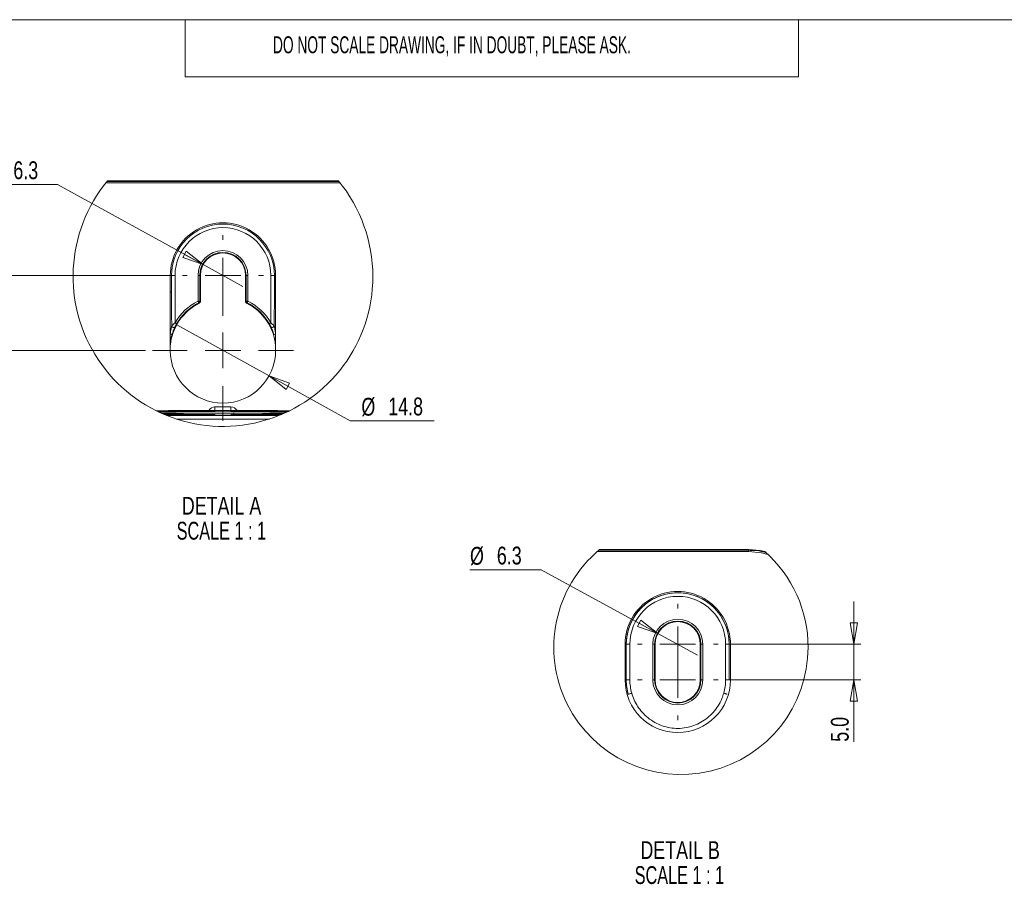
# Model space of a CAD drawing. Header units: millimetres. Extents: x 0 to 1260, y 0 to 891.
# Tile 57 of 89: x 431 to 846, y 506 to 870. Entities that reach past the tile are written whole.
import ezdxf

# ---------------------------------------------------------------- set-up
doc = ezdxf.new("R2010")
doc.units = ezdxf.units.MM
doc.header["$LTSCALE"] = 3
doc.styles.add('SLDTEXTSTYLE0', font='TXT', dxfattribs={"width": 0.605})
doc.styles.add('SLDTEXTSTYLE1', font='TXT', dxfattribs={"width": 0.75})
doc.styles.add('SLDTEXTSTYLE2', font='TXT', dxfattribs={"width": 0.681818})
doc.dimstyles.new('SLDDIMSTYLE2', dxfattribs={"dimtxt": 7.5, "dimasz": 9, "dimexe": 0, "dimexo": 0.0625, "dimgap": 1.875, "dimtad": 0, "dimtih": 1, "dimtoh": 1, "dimdec": 1, "dimlfac": 0.333333, "dimrnd": 1e-09, "dimzin": 12, "dimdsep": 46, "dimtxsty": 'SLDTEXTSTYLE1', "dimblk1": 'NONE', "dimblk2": 'CLOSED', "dimsah": 1, "dimcen": 0, "dimadec": 0, "dimazin": 3, "dimtfac": 1, "dimtmove": 0, "dimatfit": 3, "dimldrblk": 'NONE', "dimfxl": 0, "dimfrac": 2, "dimtolj": 1, "dimtzin": 12, "dimarcsym": 0})
doc.dimstyles.new('SLDDIMSTYLE3', dxfattribs={"dimtxt": 7.5, "dimasz": 9, "dimexe": 0, "dimexo": 0.0625, "dimgap": 1.875, "dimtad": 1, "dimdec": 1, "dimlfac": 0.333333, "dimrnd": 1e-09, "dimzin": 12, "dimdsep": 46, "dimtxsty": 'SLDTEXTSTYLE1', "dimblk1": 'CLOSED', "dimblk2": 'CLOSED', "dimsah": 1, "dimcen": 0.09, "dimadec": 0, "dimazin": 3, "dimtfac": 1, "dimtmove": 0, "dimatfit": 0, "dimldrblk": 'CLOSED', "dimfxl": 0, "dimfrac": 2, "dimtolj": 1, "dimtzin": 12, "dimarcsym": 0})
doc.dimstyles.new('SLDDIMSTYLE4', dxfattribs={"dimtxt": 7.5, "dimasz": 9, "dimexe": 0, "dimexo": 0.0625, "dimgap": 1.875, "dimtad": 1, "dimdec": 1, "dimlfac": 0.333333, "dimrnd": 1e-09, "dimzin": 4, "dimdsep": 46, "dimtxsty": 'SLDTEXTSTYLE1', "dimblk1": 'CLOSED', "dimblk2": 'CLOSED', "dimsah": 1, "dimcen": 0.09, "dimadec": 0, "dimazin": 1, "dimtfac": 1, "dimtmove": 0, "dimatfit": 0, "dimldrblk": 'CLOSED', "dimfxl": 0, "dimfrac": 2, "dimtolj": 1, "dimtzin": 12, "dimarcsym": 0})

# ---------------------------------------------------------------- blocks, each defined once
blk = doc.blocks.new('_CLOSED')
at = {"color": 0, "linetype": 'ByBlock', "lineweight": -2}
for p, q in [((-1, 0.166667), (0, 0)), ((-1, 0.166667), (-1, -0.166667)), ((0, 0), (-1, -0.166667)), ((0, 0), (-1, 0))]:
    blk.add_line(p, q, dxfattribs=at)
blk = doc.blocks.new('_D_13')
at = {"color": 7, "linetype": 'Continuous', "lineweight": 0}
for p, q in [((447.24, 800.65), (417.31, 800.65)), ((508.51, 766.98), (447.24, 800.65)), ((525.16, 757.83), (508.51, 766.98))]:
    blk.add_line(p, q, dxfattribs=at)
at = {"color": 7, "linetype": 'Continuous', "lineweight": 0, "xscale": 9, "yscale": 9, "rotation": 331.211196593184}
blk.add_blockref('_CLOSED', (508.51, 766.98, -4.98), dxfattribs=at)
at = {"color": 7, "linetype": 'Continuous', "lineweight": 0, "char_height": 7.5, "attachment_point": 1, "style": 'SLDTEXTSTYLE1'}
for s, insert in [('%%c', (417.31, 810.32)), ('6.3', (428.62, 810.43))]:
    blk.add_mtext(s, dxfattribs=dict(at, insert=insert))
blk = doc.blocks.new('_NONE')
blk = doc.blocks.new('_D_14')
at = {"color": 7, "linetype": 'Continuous', "lineweight": 0}
for p, q in [((497.45, 741.65), (536.22, 720.18)), ((536.22, 720.18), (570.32, 701.3)), ((570.32, 701.3), (605.78, 701.3))]:
    blk.add_line(p, q, dxfattribs=at)
at = {"color": 7, "linetype": 'Continuous', "lineweight": 0, "xscale": 9, "yscale": 9, "rotation": 151.0237226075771}
blk.add_blockref('_CLOSED', (536.22, 720.18, -4.98), dxfattribs=at)
at = {"color": 7, "linetype": 'Continuous', "lineweight": 0, "char_height": 7.5, "attachment_point": 1, "style": 'SLDTEXTSTYLE1'}
for s, insert in [('%%c', (575.08, 710.97)), ('14.8', (586.39, 711.08))]:
    blk.add_mtext(s, dxfattribs=dict(at, insert=insert))
blk = doc.blocks.new('_D_15')
at = {"color": 7, "linetype": 'Continuous', "lineweight": 0}
for p, q in [((423.76, 762.4), (423.76, 780.4)), ((496.83, 762.4), (420.76, 762.4)), ((423.76, 762.4), (423.76, 730.91)), ((484.17, 730.91), (420.76, 730.91)), ((423.76, 730.91), (423.76, 712.91))]:
    blk.add_line(p, q, dxfattribs=at)
at = {"color": 7, "linetype": 'Continuous', "lineweight": 0, "xscale": 9, "yscale": 9}
for p, rotation in [((423.76, 762.4, -4.98), 270.0000000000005), ((423.76, 730.91, -4.98), 90.0000000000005)]:
    blk.add_blockref('_CLOSED', p, dxfattribs=dict(at, rotation=rotation))
at = {"color": 7, "linetype": 'Continuous', "lineweight": 0, "insert": (414.09, 736.96), "char_height": 7.5, "attachment_point": 1, "rotation": 90, "style": 'SLDTEXTSTYLE1'}
blk.add_mtext('10.5', dxfattribs=at)
blk = doc.blocks.new('SW_NOTE_2')
at = {"color": 0, "linetype": 'Continuous', "lineweight": 0, "char_height": 7.5, "attachment_point": 2}
for s, insert, style in [('DETAIL A', (20.16, 9.67), 'SLDTEXTSTYLE1'), ('SCALE 1 : 1', (20.09, -0.83), 'SLDTEXTSTYLE2')]:
    blk.add_mtext(s, dxfattribs=dict(at, insert=insert, style=style))
blk = doc.blocks.new('SW_CENTERMARKSYMBOL_5')
at = {"color": 0, "linetype": 'Continuous', "lineweight": 0}
for p, q in [((0, 15), (0, 17)), ((0, 0), (0, 7.5)), ((-15, 0), (-17, 0)), ((0, 0), (-7.5, 0)), ((0, 0), (0, -7.5)), ((0, 0), (7.5, 0)), ((15, 0), (17, 0)), ((0, -15), (0, -17))]:
    blk.add_line(p, q, dxfattribs=at)
blk = doc.blocks.new('SW_CENTERMARKSYMBOL_6')
at = {"color": 0, "linetype": 'Continuous', "lineweight": 0}
for p, q in [((0, 15), (0, 29.66)), ((0, 0), (0, 7.5)), ((-15, 0), (-29.66, 0)), ((0, 0), (-7.5, 0)), ((0, 0), (0, -7.5)), ((0, 0), (7.5, 0)), ((15, 0), (29.66, 0)), ((0, -15), (0, -29.66))]:
    blk.add_line(p, q, dxfattribs=at)
blk = doc.blocks.new('_D_16')
at = {"color": 7, "linetype": 'Continuous', "lineweight": 0}
for p, q in [((782.32, 607.32), (782.32, 625.32)), ((728.22, 607.32), (785.32, 607.32)), ((782.32, 607.32), (782.32, 592.32)), ((728.22, 592.32), (785.32, 592.32)), ((782.32, 592.32), (782.32, 566.3))]:
    blk.add_line(p, q, dxfattribs=at)
at = {"color": 7, "linetype": 'Continuous', "lineweight": 0, "xscale": 9, "yscale": 9}
for p, rotation in [((782.32, 607.32, -4.98), 270.0000000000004), ((782.32, 592.32, -4.98), 90.00000000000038)]:
    blk.add_blockref('_CLOSED', p, dxfattribs=dict(at, rotation=rotation))
at = {"color": 7, "linetype": 'Continuous', "lineweight": 0, "insert": (772.65, 566.3), "char_height": 7.5, "attachment_point": 1, "rotation": 90, "style": 'SLDTEXTSTYLE1'}
blk.add_mtext('5.0', dxfattribs=at)
blk = doc.blocks.new('_D_17')
at = {"color": 7, "linetype": 'Continuous', "lineweight": 0}
for p, q in [((650.71, 638.58), (620.78, 638.58)), ((699.87, 611.86), (650.71, 638.58)), ((716.57, 602.78), (699.87, 611.86))]:
    blk.add_line(p, q, dxfattribs=at)
at = {"color": 7, "linetype": 'Continuous', "lineweight": 0, "xscale": 9, "yscale": 9, "rotation": 331.4694176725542}
blk.add_blockref('_CLOSED', (699.87, 611.86, -4.98), dxfattribs=at)
at = {"color": 7, "linetype": 'Continuous', "lineweight": 0, "char_height": 7.5, "attachment_point": 1, "style": 'SLDTEXTSTYLE1'}
for s, insert in [('%%c', (620.78, 648.25)), ('6.3', (632.09, 648.37))]:
    blk.add_mtext(s, dxfattribs=dict(at, insert=insert))
blk = doc.blocks.new('SW_NOTE_3')
at = {"color": 0, "linetype": 'Continuous', "lineweight": 0, "char_height": 7.5, "attachment_point": 2}
for s, insert, style in [('DETAIL B', (19.57, 9.67), 'SLDTEXTSTYLE1'), ('SCALE 1 : 1', (19.26, -0.83), 'SLDTEXTSTYLE2')]:
    blk.add_mtext(s, dxfattribs=dict(at, insert=insert, style=style))
blk = doc.blocks.new('SW_CENTERMARKSYMBOL_7')
at = {"color": 0, "linetype": 'Continuous', "lineweight": 0}
for p, q in [((0, 15), (0, 17)), ((0, 0), (0, 7.5)), ((-15, 0), (-17, 0)), ((0, 0), (-7.5, 0)), ((0, 0), (0, -7.5)), ((0, 0), (7.5, 0)), ((15, 0), (17, 0)), ((0, -15), (0, -17))]:
    blk.add_line(p, q, dxfattribs=at)
blk = doc.blocks.new('SW_CENTERMARKSYMBOL_8')
at = {"color": 0, "linetype": 'Continuous', "lineweight": 0}
for p, q in [((0, 15), (0, 17)), ((0, 0), (0, 7.5)), ((-15, 0), (-17, 0)), ((0, 0), (-7.5, 0)), ((0, 0), (0, -7.5)), ((0, 0), (7.5, 0)), ((15, 0), (17, 0)), ((0, -15), (0, -17))]:
    blk.add_line(p, q, dxfattribs=at)

msp = doc.modelspace()

# ---------------------------------------------------------------- linework, layer by layer
at = {"color": 7, "linetype": 'Continuous', "lineweight": 0}
for p, q in [((1239, 870), (21, 870)), ((501, 870), (501, 846)), ((759, 870), (759, 846)), ((759, 846), (501, 846))]:
    msp.add_line(p, q, dxfattribs=at)
at = {"color": 7, "linetype": 'Continuous', "lineweight": 15}
for p, q in [((566.15, 801.34), (467.52, 801.34)), ((467.98, 801.91), (565.69, 801.91)), ((565.47, 802.19), (468.2, 802.19)), ((494.66, 762.4), (494.67, 730.9)), ((495.18, 762.4), (496.68, 762.4)), ((495.18, 755.58), (495.18, 762.4)), ((495.18, 762.4), (495.18, 762.4)), ((495.18, 762.4), (495.18, 755.58)), ((496.68, 762.4), (496.68, 742.48)), ((506.34, 762.4), (507.09, 762.4)), ((506.34, 751.64), (506.34, 762.4)), ((507.09, 762.4), (507.09, 751.64)), ((507.33, 762.4), (507.09, 762.4)), ((507.33, 762.4), (507.33, 751.49)), ((526.34, 762.4), (526.58, 762.4)), ((526.34, 751.49), (526.34, 762.4)), ((527.33, 762.4), (526.58, 762.4)), ((526.58, 751.64), (526.58, 762.4)), ((527.33, 762.4), (527.33, 751.64)), ((536.99, 742.48), (536.99, 762.4)), ((538.49, 762.4), (536.99, 762.4)), ((538.49, 762.4), (538.49, 755.58)), ((538.49, 762.4), (538.49, 762.4)), ((538.49, 755.58), (538.49, 762.4)), ((539, 730.9), (539.01, 762.4)), ((507.09, 751.64), (506.34, 751.64)), ((507.09, 751.64), (507.33, 751.49)), ((526.34, 751.49), (526.58, 751.64)), ((527.33, 751.64), (526.58, 751.64)), ((489.35, 705.29), (489.27, 705.29)), ((492.59, 705.08), (489.61, 705.13)), ((513.45, 705.21), (513.45, 705.13)), ((513.47, 705.45), (513.46, 705.42)), ((513.48, 705.7), (513.48, 707.12)), ((513.48, 707.12), (520.19, 707.12)), ((513.48, 705.7), (513.48, 705.68)), ((520.19, 705.7), (513.48, 705.7)), ((520.19, 705.7), (520.19, 707.12)), ((520.19, 705.68), (520.19, 705.7)), ((520.2, 705.42), (520.2, 705.45)), ((520.22, 705.13), (520.22, 705.21)), ((520.42, 705.12), (520.4, 705.12)), ((544.06, 705.13), (541.07, 705.08)), ((544.4, 705.29), (544.32, 705.29)), ((491.6, 704.22), (492.63, 704.23)), ((492.16, 704.06), (491.95, 704.06)), ((501.32, 703.51), (493.26, 703.52)), ((513.37, 703.63), (513.37, 703.6)), ((513.38, 703.89), (513.38, 703.87)), ((513.4, 704.18), (513.4, 704.1)), ((520.27, 704.1), (520.27, 704.18)), ((520.29, 703.87), (520.28, 703.89)), ((520.3, 703.63), (520.33, 703.64)), ((520.3, 703.6), (520.3, 703.63)), ((520.51, 704.09), (520.45, 704.09)), ((520.53, 703.59), (520.5, 703.59)), ((540.41, 703.52), (532.35, 703.51)), ((541.04, 704.23), (542.07, 704.22)), ((541.72, 704.06), (541.51, 704.06)), ((674.96, 646.83), (738.03, 646.83)), ((738.03, 647.1), (675.28, 647.1)), ((738.03, 646.83), (738.03, 647.1)), ((738.03, 646.83), (738.03, 646.26)), ((738.03, 646.26), (674.3, 646.26)), ((686.04, 607.32), (686.05, 592.32)), ((686.56, 607.32), (686.56, 592.32)), ((686.56, 592.32), (686.56, 607.32)), ((688.06, 607.32), (686.56, 607.32)), ((686.56, 607.32), (686.56, 607.32)), ((688.06, 607.32), (688.06, 592.32)), ((698.48, 607.32), (697.73, 607.32)), ((697.73, 592.32), (697.73, 607.32)), ((698.48, 607.32), (698.48, 592.32)), ((698.72, 607.32), (698.48, 607.32)), ((698.72, 607.32), (698.72, 592.32)), ((717.72, 607.32), (717.96, 607.32)), ((717.72, 592.32), (717.72, 607.32)), ((717.96, 607.32), (718.71, 607.32)), ((717.96, 592.32), (717.96, 607.32)), ((718.71, 607.32), (718.71, 592.32)), ((728.37, 592.32), (728.37, 607.32)), ((728.37, 607.32), (729.87, 607.32)), ((729.87, 607.32), (729.87, 592.32)), ((729.88, 607.32), (729.87, 607.32)), ((729.88, 592.32), (729.88, 607.32)), ((730.39, 592.32), (730.4, 607.32)), ((688.06, 592.32), (686.56, 592.32)), ((686.56, 592.32), (686.56, 592.32)), ((697.73, 592.32), (698.48, 592.32)), ((698.72, 592.32), (698.48, 592.32)), ((717.72, 592.32), (717.96, 592.32)), ((718.71, 592.32), (717.96, 592.32)), ((729.87, 592.32), (728.37, 592.32)), ((729.88, 592.32), (729.87, 592.32))]:
    msp.add_line(p, q, dxfattribs=at)
at = {"color": 8, "linetype": 'Continuous', "lineweight": 15}
for p, q in [((513.22, 705.4), (513.46, 705.42)), ((513.23, 705.66), (513.48, 705.68)), ((513.23, 705.11), (513.45, 705.13)), ((520.19, 705.68), (520.43, 705.66)), ((520.26, 705.41), (520.2, 705.42)), ((520.2, 705.42), (520.45, 705.4)), ((520.32, 705.12), (520.22, 705.13)), ((520.22, 705.13), (520.44, 705.11)), ((513.13, 703.58), (513.37, 703.6)), ((513.14, 703.85), (513.38, 703.87)), ((513.18, 704.09), (513.4, 704.1)), ((520.27, 704.1), (520.49, 704.09)), ((520.29, 703.87), (520.53, 703.85)), ((520.43, 703.59), (520.3, 703.6)), ((520.3, 703.6), (520.54, 703.58))]:
    msp.add_line(p, q, dxfattribs=at)
at = {"color": 7, "linetype": 'Continuous', "lineweight": 15, "flags": 128}
for points in [[(495.18, 755.58), (495.19, 750.68), (495.22, 745.85), (495.27, 741.15)], [(538.4, 741.15), (538.45, 745.85), (538.48, 750.68), (538.49, 755.58)], [(506.68, 750.97), (506.67, 750.99), (506.65, 751.03), (506.62, 751.09), (506.58, 751.17), (506.53, 751.27), (506.47, 751.39), (506.41, 751.51), (506.34, 751.64)], [(527.33, 751.64), (527.26, 751.51), (527.2, 751.39), (527.14, 751.27), (527.09, 751.17), (527.05, 751.09), (527.02, 751.03), (527, 750.99), (526.99, 750.97)], [(497.33, 742.11), (497.32, 742.12), (497.28, 742.14), (497.22, 742.17), (497.14, 742.22), (497.04, 742.28), (496.93, 742.34), (496.81, 742.41), (496.68, 742.48)], [(536.99, 742.48), (536.86, 742.41), (536.74, 742.34), (536.63, 742.28), (536.53, 742.22), (536.45, 742.17), (536.39, 742.14), (536.35, 742.12), (536.34, 742.11)], [(496.65, 740.82), (496.53, 740.68), (496.36, 740.58), (496.15, 740.54), (495.92, 740.57), (495.7, 740.65), (495.5, 740.79), (495.36, 740.96), (495.27, 741.15)], [(538.4, 741.15), (538.31, 740.96), (538.17, 740.79), (537.97, 740.65), (537.75, 740.57), (537.52, 740.54), (537.31, 740.58), (537.13, 740.68), (537.02, 740.82)], [(503.89, 705.59), (493.91, 705.57), (488.72, 705.56)], [(488.81, 705.52), (493.83, 705.53), (500.89, 705.54)], [(504.34, 705.33), (499.26, 705.32), (494.25, 705.3), (489.35, 705.29)], [(490, 704.94), (491.4, 704.95), (497.16, 704.98), (503.43, 705.01), (510.04, 705.02), (516.83, 705.03)], [(492.14, 705.25), (496.1, 705.26), (500.13, 705.27), (504.21, 705.28)], [(501.87, 705.05), (500.38, 705.05), (498.85, 705.05), (497.34, 705.05), (495.9, 705.05), (494.6, 705.06), (493.49, 705.07), (492.59, 705.08)], [(500.89, 705.54), (502.97, 705.54), (505.04, 705.54), (507.02, 705.53), (508.83, 705.52), (510.42, 705.51), (511.23, 705.5)], [(507.18, 705.06), (505.39, 705.06), (503.62, 705.06), (501.87, 705.05)], [(504.21, 705.28), (505.58, 705.28), (506.95, 705.28), (508.27, 705.28), (509.52, 705.27), (510.64, 705.26), (511.61, 705.25), (511.78, 705.25)], [(513.16, 705.66), (513.2, 705.67), (513.48, 705.7)], [(516.83, 705.03), (523.63, 705.02), (530.24, 705.01), (536.51, 704.98), (542.27, 704.95), (543.67, 704.94)], [(520.19, 705.7), (520.47, 705.67), (520.51, 705.66)], [(531.8, 705.05), (530.05, 705.06), (528.28, 705.06), (526.49, 705.06)], [(544.32, 705.29), (539.42, 705.3), (534.41, 705.32), (529.33, 705.33)], [(529.46, 705.28), (533.54, 705.27), (537.57, 705.26), (541.53, 705.25)], [(544.95, 705.56), (539.76, 705.57), (529.78, 705.59)], [(541.07, 705.08), (540.18, 705.07), (539.07, 705.06), (537.77, 705.05), (536.33, 705.05), (534.82, 705.05), (533.29, 705.05), (531.8, 705.05)], [(532.78, 705.54), (539.84, 705.53), (544.86, 705.52)], [(542.4, 704.36), (539.46, 704.34), (533.43, 704.32), (526.97, 704.3), (520.24, 704.29), (513.43, 704.29), (506.7, 704.3), (500.24, 704.32), (494.21, 704.34), (491.27, 704.36)], [(492.07, 704.01), (494.23, 704.01), (499.24, 704), (504.32, 703.99)], [(504.22, 704.04), (500.14, 704.04), (496.11, 704.05), (492.16, 704.06)], [(500.9, 703.77), (493.85, 703.79), (492.6, 703.79)], [(492.63, 704.23), (493.52, 704.24), (494.63, 704.25), (495.92, 704.26), (497.35, 704.26), (498.85, 704.26), (500.37, 704.26), (501.86, 704.26)], [(492.72, 703.74), (493.89, 703.74), (503.88, 703.72)], [(493.38, 703.47), (498.47, 703.47), (510.7, 703.46), (522.97, 703.46), (535.2, 703.47), (540.29, 703.47)], [(501.86, 704.26), (503.61, 704.26), (505.38, 704.25), (507.17, 704.25)], [(532.77, 703.77), (530.7, 703.77), (528.65, 703.78), (526.69, 703.78), (524.89, 703.79), (523.32, 703.8), (522.03, 703.82), (521.07, 703.83), (520.49, 703.85)], [(526.5, 704.25), (528.29, 704.25), (530.06, 704.26), (531.81, 704.26)], [(529.34, 703.99), (534.43, 704), (539.44, 704.01), (541.6, 704.01)], [(541.51, 704.06), (537.55, 704.05), (533.53, 704.04), (529.45, 704.04)], [(531.81, 704.26), (533.3, 704.26), (534.82, 704.26), (536.32, 704.26), (537.75, 704.26), (539.04, 704.25), (540.15, 704.24), (541.04, 704.23)], [(541.07, 703.79), (539.82, 703.79), (532.77, 703.77)], [(738.03, 647.1), (742.87, 646.73), (744.84, 646.27)], [(746.2, 645.04), (743.4, 645.79), (738.03, 646.26)], [(687.42, 586.29), (687.45, 586.3), (687.53, 586.33), (687.67, 586.36), (687.85, 586.42), (688.06, 586.48), (688.31, 586.55), (688.58, 586.63), (688.86, 586.71)], [(729.02, 586.29), (728.99, 586.3), (728.9, 586.33), (728.77, 586.36), (728.59, 586.42), (728.37, 586.48), (728.12, 586.55), (727.86, 586.63), (727.58, 586.71)]]:
    msp.add_lwpolyline(points, dxfattribs=at)
at = {"color": 8, "linetype": 'Continuous', "lineweight": 15, "flags": 128}
for points in [[(513.45, 705.21), (513.17, 705.18), (512.9, 705.11)], [(521.37, 704.6), (521.44, 704.5), (521.57, 704.29)], [(512.85, 704.08), (513.12, 704.16), (513.4, 704.18)], [(520.45, 704.09), (520.39, 704.09), (520.27, 704.1)], [(520.49, 703.85), (520.48, 703.85), (520.29, 703.87)]]:
    msp.add_lwpolyline(points, dxfattribs=at)
at = {"color": 7, "linetype": 'Continuous', "lineweight": 0}
for centre, radius, start, end in [((516.83, 762.02), 63.07, 140.4456, 0), ((516.83, 762.02), 63.07, 360, 39.5545), ((709.58, 606.04), 53.5, 129.8679, 360), ((709.58, 606.04), 53.5, 0, 48.7661)]:
    msp.add_arc(centre, radius, start, end, dxfattribs=at)
at = {"color": 7, "linetype": 'Continuous', "lineweight": 15}
for centre, radius, start, end in [((516.83, 762.41), 22.18, 359.9738, 180.0262), ((516.83, 762.4), 21.65, 360, 180), ((516.83, 762.4), 20.15, 360, 180), ((516.83, 762.4), 10.49, 360, 180), ((516.83, 762.4), 9.74, 360, 180), ((516.83, 762.4), 9.5, 360, 180), ((516.83, 730.9), 22.25, 116.4671, 174.8975), ((516.83, 730.9), 23.24, 116.8374, 150.1211), ((516.83, 730.9), 22.49, 116.8374, 150.1211), ((506.34, 751.64), 0.75, 296.8398, 359.9971), ((527.33, 751.64), 0.75, 180.0028, 243.1602), ((516.83, 730.9), 22.25, 5.1024, 63.533), ((516.83, 730.9), 22.49, 29.8789, 63.1626), ((516.83, 730.9), 23.24, 29.8789, 63.1626), ((516.83, 730.91), 22.16, 180.0262, 359.9738), ((493.21, 264), 441.25, 90.1391, 90.4962), ((506.1, 968.19), 262.61, 269.5183, 271.6096), ((506.38, 951.01), 245.69, 269.5233, 271.6525), ((508.26, 897.26), 192.2, 269.6789, 271.5486), ((527.57, 968.19), 262.61, 268.3904, 270.4817), ((529.41, 314.76), 390.79, 89.5055, 91.3496), ((526.86, 428.62), 276.67, 89.4623, 91.3765), ((527.52, 999.77), 294.45, 268.5867, 270.3522), ((525.16, 897.61), 192.55, 268.5613, 270.3966), ((540.46, 264.01), 441.25, 89.5038, 89.8609), ((504.25, 1092.22), 388.46, 269.5068, 271.3476), ((504.46, 1075.22), 371.72, 269.5155, 271.3729), ((506.07, 444.36), 259.37, 88.3873, 90.4836), ((506.8, 979.12), 275.1, 269.4637, 271.3743), ((506.36, 460.76), 243.23, 88.3442, 90.4788), ((508.79, 564.98), 139.28, 88.1038, 90.6672), ((525.43, 513.73), 190.53, 89.6775, 91.5514), ((527.31, 460.76), 243.23, 89.5212, 91.6558), ((529.22, 1131.99), 428.49, 268.8241, 270.4178), ((527.19, 1086.45), 382.42, 268.9895, 270.3378), ((708.22, 607.33), 22.18, 359.9738, 180.0262), ((708.22, 607.33), 21.66, 359.9738, 180.0262), ((708.22, 607.32), 21.65, 360, 180), ((708.22, 607.32), 20.15, 360, 180), ((708.22, 607.32), 10.49, 360, 180), ((708.22, 607.32), 9.74, 360, 180), ((708.22, 607.32), 9.5, 360, 180), ((708.22, 592.33), 22.17, 180.0262, 359.9738), ((708.22, 592.33), 21.66, 180.0262, 196.1852), ((708.22, 592.32), 21.65, 179.9998, 196.1601), ((708.22, 592.32), 20.15, 180.0003, 196.1598), ((708.22, 592.32), 10.49, 180, 360), ((708.22, 592.32), 9.74, 180, 0), ((708.22, 592.32), 9.5, 180, 0), ((708.22, 592.32), 20.15, 343.84, 0)]:
    msp.add_arc(centre, radius, start, end, dxfattribs=at)
at = {"color": 8, "linetype": 'Continuous', "lineweight": 15}
for centre, radius, start, end in [((494.77, 764.49), 2.12, 267.055, 281.1465), ((538.9, 764.49), 2.12, 258.8536, 272.9449), ((494.77, 757.66), 2.12, 267.0499, 281.1492), ((538.9, 757.66), 2.12, 258.8508, 272.9501), ((493.7, 734.09), 3.83, 64.3929, 75.3557), ((539.97, 734.09), 3.83, 104.6441, 115.6073), ((492.08, 704.93), 0.328, 28.8412, 79.8619), ((500.72, 705.31), 0.285, 2.6086, 54.7386), ((504.06, 705.04), 0.282, 4.1579, 58.6576), ((513.48, 704.12), 3, 90.0063, 149.9015), ((511.33, 665.98), 39.53, 86.901, 90.1405), ((511.96, 679.39), 25.87, 86.6973, 90.3991), ((520.19, 704.12), 3, 30.0985, 89.9937), ((529.6, 705.04), 0.282, 121.3424, 175.8421), ((532.94, 705.31), 0.285, 125.2622, 177.3911), ((541.59, 704.93), 0.328, 100.1381, 151.1588), ((492.62, 703.06), 1.17, 58.6663, 89.4154), ((501.94, 703.93), 0.34, 103.4079, 161.2922), ((504.48, 703.76), 0.278, 123.9027, 176.3176), ((507.29, 704), 0.279, 116.0283, 172.3295), ((526.38, 704), 0.279, 7.6704, 63.9721), ((529.19, 703.76), 0.278, 3.683, 56.0973), ((531.73, 703.93), 0.34, 18.7073, 76.5923), ((541.05, 703.06), 1.17, 90.5845, 121.3338)]:
    msp.add_arc(centre, radius, start, end, dxfattribs=at)
at = {"color": 7, "linetype": 'Continuous', "lineweight": 15}
for points, knots in [([(506.92, 750.82), (506.91, 750.83), (506.89, 750.84), (506.81, 750.89), (506.74, 750.94), (506.68, 750.97)], [0, 0, 0, 0, 0.0540705, 0.270363, 1, 1, 1, 1]), ([(507.33, 751.49), (507.33, 751.41), (507.31, 751.24), (507.18, 751.02), (507.03, 750.89), (506.94, 750.83), (506.92, 750.82)], [0, 0, 0, 0, 0.304138, 0.608267, 0.912397, 1, 1, 1, 1]), ([(526.75, 750.82), (526.68, 750.87), (526.54, 750.96), (526.39, 751.17), (526.34, 751.36), (526.34, 751.47), (526.34, 751.49)], [0, 0, 0, 0, 0.304131, 0.608264, 0.912393, 1, 1, 1, 1]), ([(526.99, 750.97), (526.99, 750.97), (526.96, 750.96), (526.88, 750.91), (526.81, 750.86), (526.75, 750.82)], [0, 0, 0, 0, 0.054, 0.270012, 1, 1, 1, 1]), ([(495.27, 741.15), (495.3, 741.18), (495.46, 741.34), (495.8, 741.68), (496.24, 742.1), (496.56, 742.38), (496.68, 742.48)], [0, 0, 0, 0, 0.069508, 0.340638, 0.753185, 1, 1, 1, 1]), ([(497.33, 742.11), (497.18, 741.83), (496.96, 741.44), (496.74, 741), (496.66, 740.85), (496.65, 740.82)], [0, 0, 0, 0, 0.6531912, 0.9285997, 1, 1, 1, 1]), ([(537.02, 740.82), (537, 740.85), (536.93, 741), (536.73, 741.41), (536.51, 741.8), (536.36, 742.08), (536.34, 742.11)], [0, 0, 0, 0, 0.071399, 0.346803, 0.925427, 1, 1, 1, 1]), ([(536.99, 742.48), (537.18, 742.32), (537.5, 742.04), (537.93, 741.62), (538.21, 741.34), (538.37, 741.18), (538.4, 741.15)], [0, 0, 0, 0, 0.386901, 0.659363, 0.930492, 1, 1, 1, 1]), ([(495.27, 741.15), (495.24, 741.02), (495.14, 740.6), (494.91, 739.49), (494.75, 738.51), (494.64, 737.81)], [0, 0, 0, 0, 0.12304, 0.378109, 1, 1, 1, 1]), ([(495.36, 737.55), (495.59, 738.23), (495.92, 739.2), (496.39, 740.28), (496.59, 740.69), (496.65, 740.82)], [0, 0, 0, 0, 0.613958, 0.872636, 1, 1, 1, 1]), ([(537.02, 740.82), (537.05, 740.76), (537.12, 740.61), (537.33, 740.16), (537.78, 739.14), (538.1, 738.19), (538.31, 737.55)], [0, 0, 0, 0, 0.052845, 0.148703, 0.424383, 1, 1, 1, 1]), ([(536.36, 702.05), (534.33, 702.04), (524.38, 702.03), (511.36, 702.03), (500.37, 702.04), (497.3, 702.05)], [0, 0, 0, 0, 0.156, 0.764744, 1, 1, 1, 1]), ([(520.58, 703.85), (520.56, 703.85), (520.53, 703.85), (520.5, 703.85), (520.49, 703.85)], [0, 0, 0, 0, 0.640262, 1, 1, 1, 1]), ([(738.03, 646.83), (738.43, 646.82), (740.43, 646.79), (742.99, 646.7), (744.96, 645.93), (745.43, 645.74)], [0, 0, 0, 0, 0.1595, 0.799244, 1, 1, 1, 1]), ([(688.86, 586.71), (689.18, 585.76), (690.15, 582.89), (693.14, 578.34), (698.36, 574.09), (704.94, 571.8), (711.77, 571.86), (718.15, 574.17), (723.44, 578.46), (726.37, 583.02), (727.33, 585.95), (727.58, 586.71)], [0, 0, 0, 0, 0.057791, 0.174325, 0.307969, 0.439105, 0.567435, 0.694477, 0.822756, 0.95372, 1, 1, 1, 1])]:
    msp.add_open_spline(points, degree=3, knots=knots, dxfattribs=at)
at = {"color": 8, "linetype": 'Continuous', "lineweight": 15}
for points, knots in [([(495.36, 737.55), (495.21, 737.07), (494.78, 735.65), (494.71, 734.17), (494.67, 733.18)], [0, 0, 0, 0, 0.338143, 1, 1, 1, 1]), ([(538.4, 741.15), (538.41, 741.1), (538.45, 740.94), (538.55, 740.48), (538.76, 739.48), (538.91, 738.58), (539, 737.98)], [0, 0, 0, 0, 0.053418, 0.151498, 0.438413, 1, 1, 1, 1])]:
    msp.add_open_spline(points, degree=3, knots=knots, dxfattribs=at)

# ---------------------------------------------------------------- block references
at = {"color": 7, "linetype": 'Continuous', "lineweight": 0}
for name, p in [('SW_CENTERMARKSYMBOL_5', (516.83, 762.4)), ('SW_CENTERMARKSYMBOL_6', (516.83, 730.91)), ('SW_NOTE_2', (496.08, 659.65)), ('SW_CENTERMARKSYMBOL_7', (708.22, 607.32)), ('SW_CENTERMARKSYMBOL_8', (708.22, 592.32)), ('SW_NOTE_3', (689.66, 514.82))]:
    msp.add_blockref(name, p, dxfattribs=at)

# ---------------------------------------------------------------- texts
at = {"color": 7, "linetype": 'Continuous', "lineweight": 0, "insert": (537.89, 863.02), "char_height": 7.1437, "attachment_point": 1, "style": 'SLDTEXTSTYLE0'}
msp.add_mtext('DO NOT SCALE DRAWING, IF IN DOUBT, PLEASE ASK.', dxfattribs=at)

# ---------------------------------------------------------------- dimensions: what is measured, and where the dimension line sits
at = {"color": 7, "linetype": 'Continuous', "lineweight": 0}
for p1, p2, picture, middle in [((525.16, 757.83), (508.51, 766.98), '_D_13', (429.89, 807)), ((497.45, 741.65), (536.22, 720.18), '_D_14', (590.43, 707.65)), ((716.57, 602.78), (699.87, 611.86), '_D_17', (633.36, 644.93))]:
    dim = msp.add_diameter_dim_2p(p1=p1, p2=p2, dimstyle='SLDDIMSTYLE2', dxfattribs=at)
    dim.commit()
    dim.dimension.update_dxf_attribs({"geometry": picture, "text_midpoint": middle, "dimtype": 163})
for base, p1, p2, dimstyle, picture, middle in [((423.76, 730.91), (499.83, 762.4), (487.17, 730.91), 'SLDDIMSTYLE3', '_D_15', (423.76, 746.66)), ((782.32, 592.32), (725.22, 607.32), (725.22, 592.32), 'SLDDIMSTYLE4', '_D_16', (782.32, 573.23))]:
    dim = msp.add_linear_dim(base=base, p1=p1, p2=p2, angle=90, dimstyle=dimstyle, dxfattribs=at)
    dim.commit()
    dim.dimension.update_dxf_attribs({"geometry": picture, "text_midpoint": middle, "dimtype": 160})

doc.saveas('drawing.dxf')
